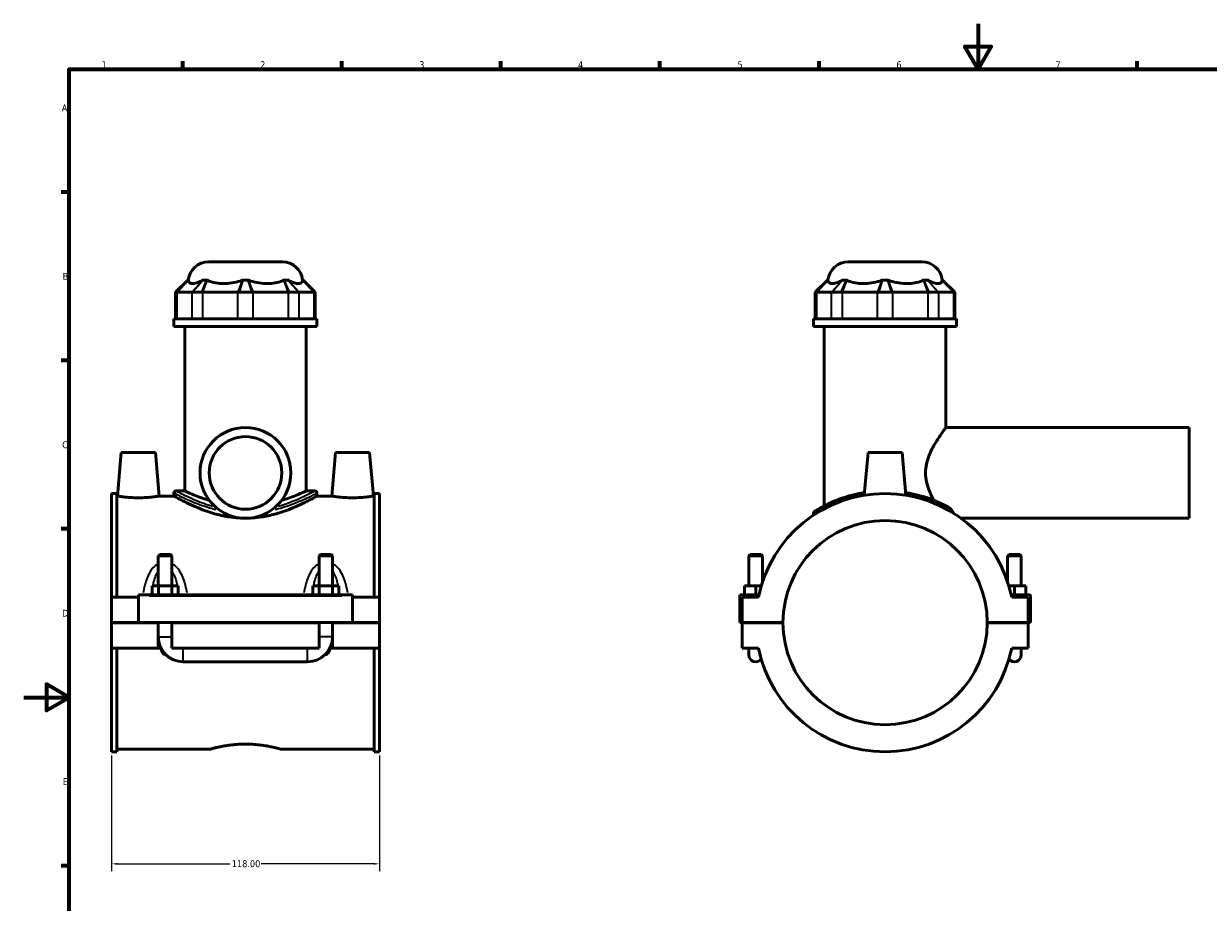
# Model space of a CAD drawing. Header units: millimetres. Extents: x 0 to 898, y -421 to 957.
# Tile 4 of 6: x 0 to 522, y 207 to 594. Entities that reach past the tile are written whole.
import ezdxf

# ---------------------------------------------------------------- set-up
doc = ezdxf.new("R2010")
doc.units = ezdxf.units.MM
for name, color, linetype, lineweight in [('Border (ANSI)', 7, 'Continuous', 70), ('Dimension (ANSI)', 7, 'Continuous', 25), ('Visible (ANSI)', 7, 'Continuous', 50), ('Visible Narrow (ANSI)', 7, 'Continuous', 35)]:
    doc.layers.add(name, color=color, linetype=linetype, lineweight=lineweight)
doc.styles.add('Note Text (ANSI)', font='tahoma.ttf')
doc.dimstyles.new('Default - mm (ANSI)', dxfattribs={"dimtxt": 3.048, "dimasz": 2.5, "dimexe": 3.175, "dimexo": 1.6002, "dimgap": 0.8, "dimtad": 0, "dimtoh": 1, "dimrnd": 1e-08, "dimzin": 4, "dimdsep": 46, "dimtxsty": 'Note Text (ANSI)', "dimcen": 0.09, "dimdle": 10, "dimclrd": 256, "dimclre": 256, "dimclrt": 256, "dimadec": 1, "dimazin": 1, "dimtfac": 1, "dimtofl": 0, "dimtmove": 0, "dimatfit": 3, "dimfxl": 1, "dimtolj": 1, "dimtzin": 4, "dimlwd": -1, "dimlwe": -1, "dimarcsym": 0})

# ---------------------------------------------------------------- blocks, each defined once
blk = doc.blocks.new('Borders Default Border')
at = {"layer": 'Border (ANSI)'}
for p, q in [((70.08, 574), (70.08, 577.45)), ((140.17, 574), (140.17, 577.45)), ((210.25, 574), (210.25, 577.45)), ((280.33, 574), (280.33, 577.45)), ((350.42, 574), (350.42, 577.45)), ((490.58, 574), (490.58, 577.45)), ((20, 519.75), (16.55, 519.75)), ((20, 445.5), (16.55, 445.5)), ((20, 371.25), (16.55, 371.25)), ((20, 222.75), (16.55, 222.75))]:
    blk.add_line(p, q, dxfattribs=at)
at = {"layer": 'Border (ANSI)', "flags": 128}
for points in [[(420.5, 594), (420.5, 574), (414.73, 584), (426.27, 584), (420.5, 574)], [(20, 20), (20, 574), (821, 574), (821, 20), (20, 20)], [(0, 297), (20, 297), (10, 302.77), (10, 291.23), (20, 297)]]:
    blk.add_lwpolyline(points, dxfattribs=at)
at = {"layer": 'Border (ANSI)', "color": 230, "true_color": 0xff0080, "char_height": 3.05, "attachment_point": 7, "style": 'Note Text (ANSI)'}
for s, insert in [('1', (34.35, 574.4)), ('2', (104.2, 574.4)), ('3', (174.26, 574.34)), ('4', (244.23, 574.4)), ('5', (314.48, 574.34)), ('6', (384.49, 574.34)), ('7', (454.6, 574.4)), ('A', (16.78, 555.35)), ('B', (17.15, 481.1)), ('C', (16.95, 406.8)), ('D', (16.96, 332.6)), ('E', (17.21, 258.35))]:
    blk.add_mtext(s, dxfattribs=dict(at, insert=insert))
blk = doc.blocks.new('*D8')
at = {"layer": 'Defpoints', "color": 0, "transparency": 16777216}
for p in [(38.72, 273.05), (156.72, 273.05), (156.72, 223.63)]:
    blk.add_point(p, dxfattribs=at)
at = {"layer": 'Dimension (ANSI)', "transparency": 16777216}
for p, q in [((38.72, 271.45), (38.72, 220.45)), ((156.72, 271.45), (156.72, 220.45)), ((41.22, 223.63), (90.88, 223.63)), ((154.22, 223.63), (104.56, 223.63))]:
    blk.add_line(p, q, dxfattribs=at)
for points in [[(41.22, 224.05), (41.22, 223.21), (38.72, 223.63)], [(154.22, 224.05), (154.22, 223.21), (156.72, 223.63)]]:
    blk.add_solid(points, dxfattribs=at)
at = {"layer": 'Dimension (ANSI)', "color": 230, "true_color": 0xff0080, "transparency": 16777216, "insert": (91.68, 225.22), "char_height": 3.048, "attachment_point": 1, "style": 'Note Text (ANSI)'}
blk.add_mtext('\\A1;118.00', dxfattribs=at)

msp = doc.modelspace()

# ---------------------------------------------------------------- linework, layer by layer
at = {"layer": 'Visible (ANSI)'}
for p, q in [((81.457, 488.965), (113.973, 488.965)), ((363.273, 488.965), (395.789, 488.965)), ((72.357, 480.985), (66.957, 475.585)), ((72.357, 480.985), (72.541, 480.985)), ((79.111, 480.985), (80.718, 480.985)), ((96.579, 480.985), (98.852, 480.985)), ((114.713, 480.985), (116.32, 480.985)), ((122.89, 480.985), (123.074, 480.985)), ((123.074, 480.985), (128.474, 475.585)), ((354.173, 480.985), (348.773, 475.585)), ((354.173, 480.985), (354.357, 480.985)), ((360.927, 480.985), (362.534, 480.985)), ((378.395, 480.985), (380.668, 480.985)), ((396.529, 480.985), (398.136, 480.985)), ((404.706, 480.985), (404.89, 480.985)), ((404.89, 480.985), (410.29, 475.585)), ((67.417, 475.585), (66.957, 475.585)), ((66.957, 475.585), (66.957, 463.885)), ((67.642, 475.585), (74.015, 475.585)), ((78.3, 475.585), (74.282, 475.585)), ((78.886, 475.585), (94.271, 475.585)), ((100.557, 475.585), (94.874, 475.585)), ((101.159, 475.585), (116.545, 475.585)), ((121.148, 475.585), (117.13, 475.585)), ((121.416, 475.585), (127.789, 475.585)), ((128.474, 475.585), (128.013, 475.585)), ((128.474, 475.585), (128.474, 463.885)), ((349.233, 475.585), (348.773, 475.585)), ((348.773, 475.585), (348.773, 463.885)), ((349.458, 475.585), (355.831, 475.585)), ((360.116, 475.585), (356.098, 475.585)), ((360.702, 475.585), (376.087, 475.585)), ((382.373, 475.585), (376.69, 475.585)), ((382.975, 475.585), (398.361, 475.585)), ((402.964, 475.585), (398.946, 475.585)), ((403.232, 475.585), (409.605, 475.585)), ((410.29, 475.585), (409.829, 475.585)), ((410.29, 475.585), (410.29, 463.885)), ((129.215, 463.885), (66.215, 463.885)), ((66.215, 460.465), (66.215, 463.885)), ((129.215, 460.465), (66.215, 460.465)), ((70.94, 387.997), (70.94, 460.465)), ((124.49, 387.997), (124.49, 460.465)), ((129.215, 460.465), (129.215, 463.885)), ((411.031, 463.885), (348.031, 463.885)), ((348.031, 460.465), (348.031, 463.885)), ((411.031, 460.465), (348.031, 460.465)), ((352.756, 381.451), (352.756, 460.465)), ((406.306, 415.965), (406.306, 460.465)), ((411.031, 460.465), (411.031, 463.885)), ((406.306, 415.965), (513.531, 415.965)), ((513.531, 375.965), (513.531, 415.965)), ((43.015, 404.965), (41.336, 385.765)), ((58.015, 404.965), (43.015, 404.965)), ((58.015, 404.965), (59.695, 385.765)), ((137.415, 404.965), (135.736, 385.765)), ((137.415, 404.965), (152.415, 404.965)), ((152.415, 404.965), (154.095, 385.765)), ((372.031, 404.965), (370.384, 386.142)), ((387.031, 404.965), (372.031, 404.965)), ((387.031, 404.965), (388.678, 386.142)), ((38.715, 386.881), (38.715, 341.215)), ((38.715, 386.881), (41.075, 386.881)), ((41.075, 341.215), (41.075, 386.881)), ((66.215, 387.097), (66.215, 385.765)), ((67.115, 387.997), (70.94, 387.997)), ((124.49, 387.997), (128.315, 387.997)), ((129.215, 387.097), (129.215, 385.765)), ((154.355, 341.215), (154.355, 386.881)), ((154.355, 386.881), (156.715, 386.881)), ((156.715, 386.881), (156.715, 341.215)), ((41.336, 385.765), (41.075, 385.765)), ((66.215, 385.765), (59.695, 385.765)), ((135.736, 385.765), (129.215, 385.765)), ((154.355, 385.765), (154.095, 385.765)), ((348.031, 378.212), (348.031, 377.37)), ((413.049, 375.965), (513.531, 375.965)), ((59.915, 360.015), (59.315, 359.415)), ((65.315, 359.415), (59.315, 359.415)), ((59.315, 359.415), (59.315, 346.215)), ((59.915, 360.015), (64.715, 360.015)), ((64.715, 360.015), (65.315, 359.415)), ((65.315, 359.415), (65.315, 346.215)), ((130.715, 360.015), (130.115, 359.415)), ((136.115, 359.415), (130.115, 359.415)), ((130.115, 346.215), (130.115, 359.415)), ((130.715, 360.015), (135.515, 360.015)), ((135.515, 360.015), (136.115, 359.415)), ((136.115, 346.215), (136.115, 359.415)), ((320.131, 360.015), (319.531, 359.415)), ((319.531, 359.415), (325.531, 359.415)), ((319.531, 346.215), (319.531, 359.415)), ((324.931, 360.015), (320.131, 360.015)), ((324.931, 360.015), (325.531, 359.415)), ((325.531, 347.95), (325.531, 359.415)), ((434.131, 360.015), (433.531, 359.415)), ((439.531, 359.415), (433.531, 359.415)), ((433.531, 359.415), (433.531, 347.95)), ((434.131, 360.015), (438.931, 360.015)), ((438.931, 360.015), (439.531, 359.415)), ((439.531, 359.415), (439.531, 346.215)), ((56.542, 342.215), (56.542, 346.215)), ((56.542, 346.215), (59.429, 346.215)), ((59.429, 342.215), (59.429, 346.215)), ((59.429, 346.215), (65.202, 346.215)), ((65.202, 342.215), (65.202, 346.215)), ((65.202, 346.215), (68.089, 346.215)), ((68.089, 342.215), (68.089, 346.215)), ((127.342, 346.215), (130.229, 346.215)), ((127.342, 342.215), (127.342, 346.215)), ((130.229, 342.215), (130.229, 346.215)), ((130.229, 346.215), (136.002, 346.215)), ((136.002, 342.215), (136.002, 346.215)), ((136.002, 346.215), (138.889, 346.215)), ((138.889, 342.215), (138.889, 346.215)), ((322.531, 346.215), (317.531, 346.215)), ((317.531, 342.215), (317.531, 346.215)), ((324.984, 346.215), (322.531, 346.215)), ((322.531, 342.215), (322.531, 346.215)), ((434.078, 346.215), (436.531, 346.215)), ((436.531, 342.215), (436.531, 346.215)), ((436.531, 346.215), (441.531, 346.215)), ((441.531, 342.215), (441.531, 346.215)), ((50.515, 341.215), (38.715, 341.215)), ((38.715, 330.015), (38.715, 341.215)), ((50.515, 341.715), (50.515, 342.215)), ((144.915, 342.215), (50.515, 342.215)), ((50.515, 330.015), (50.515, 341.715)), ((144.915, 342.215), (144.915, 341.715)), ((144.915, 341.715), (144.915, 330.015)), ((156.715, 341.215), (144.915, 341.215)), ((156.715, 341.215), (156.715, 330.015)), ((315.531, 342.215), (323.949, 342.215)), ((315.531, 330.015), (315.531, 342.215)), ((323.738, 341.215), (316.531, 341.215)), ((316.531, 341.215), (316.531, 330.015)), ((443.031, 342.215), (435.113, 342.215)), ((442.531, 341.215), (435.324, 341.215)), ((442.531, 330.015), (442.531, 341.215)), ((443.531, 330.015), (443.531, 341.715)), ((38.715, 330.015), (50.515, 330.015)), ((38.715, 318.715), (38.715, 329.915)), ((59.315, 329.915), (38.715, 329.915)), ((144.915, 330.015), (50.515, 330.015)), ((59.315, 330.015), (59.315, 329.915)), ((59.315, 318.715), (59.315, 329.915)), ((65.315, 330.015), (65.315, 329.915)), ((65.315, 329.915), (65.315, 318.715)), ((130.115, 329.915), (65.315, 329.915)), ((130.115, 329.915), (130.115, 330.015)), ((130.115, 318.715), (130.115, 329.915)), ((136.115, 329.915), (136.115, 330.015)), ((136.115, 329.915), (136.115, 318.715)), ((156.715, 329.915), (136.115, 329.915)), ((144.915, 330.015), (156.715, 330.015)), ((156.715, 329.915), (156.715, 318.715)), ((316.531, 330.015), (315.531, 330.015)), ((316.531, 330.015), (334.531, 330.015)), ((316.531, 329.915), (316.531, 318.715)), ((334.531, 329.915), (316.531, 329.915)), ((319.531, 329.915), (319.531, 330.015)), ((325.531, 329.915), (325.531, 330.015)), ((424.531, 330.015), (442.531, 330.015)), ((442.531, 329.915), (424.531, 329.915)), ((433.531, 330.015), (433.531, 329.915)), ((439.531, 330.015), (439.531, 329.915)), ((442.531, 330.015), (443.531, 330.015)), ((442.531, 318.715), (442.531, 329.915)), ((59.315, 318.715), (38.715, 318.715)), ((38.715, 318.715), (38.715, 273.049)), ((41.075, 273.049), (41.075, 318.715)), ((60.415, 318.715), (59.315, 318.715)), ((60.445, 318.715), (60.415, 318.715)), ((60.517, 318.715), (60.445, 318.715)), ((130.115, 318.715), (65.315, 318.715)), ((134.985, 318.715), (134.913, 318.715)), ((135.015, 318.715), (134.985, 318.715)), ((136.115, 318.715), (135.015, 318.715)), ((156.715, 318.715), (136.115, 318.715)), ((154.355, 273.049), (154.355, 318.715)), ((156.715, 318.715), (156.715, 273.049)), ((316.531, 318.715), (323.738, 318.715)), ((319.531, 318.715), (319.531, 315.715)), ((435.324, 318.715), (442.531, 318.715)), ((439.531, 315.715), (439.531, 318.715)), ((70.315, 312.715), (125.115, 312.715)), ((38.715, 273.049), (41.075, 273.049)), ((82.035, 274.165), (41.075, 274.165)), ((154.355, 274.165), (113.395, 274.165)), ((154.355, 273.049), (156.715, 273.049))]:
    msp.add_line(p, q, dxfattribs=at)
for radius in [20, 16]:
    msp.add_circle((97.715, 395.965), radius, dxfattribs=at)
for centre, radius, start, end in [((81.457, 479.965), 9, 90, 173.4925), ((113.973, 479.965), 9, 6.5075, 90), ((363.273, 479.965), 9, 90, 173.4925), ((395.789, 479.965), 9, 6.5075, 90), ((67.115, 387.097), 0.9, 90, 180), ((128.315, 387.097), 0.9, 0, 90), ((379.531, 329.965), 56.916, 11.40014, 168.59986), ((348.931, 378.212), 0.9, 122.38473, 180), ((379.531, 329.965), 45, 0.06366, 179.93634), ((443.031, 341.715), 0.5, 0, 90), ((379.531, 329.965), 45, 180.06366, 359.93634), ((70.315, 323.715), 11, 180, 270), ((125.115, 323.715), 11, 270, 0), ((379.531, 329.965), 56.916, 191.40014, 348.59986), ((322.531, 315.715), 3, 180, 322.99024), ((436.531, 315.715), 3, 217.00976, 0)]:
    msp.add_arc(centre, radius, start, end, dxfattribs=at)
for points in [[(72.541, 480.985), (72.542, 480.957), (72.543, 480.926), (72.545, 480.892)], [(78.918, 480.892), (78.981, 480.926), (79.046, 480.957), (79.111, 480.985)], [(80.718, 480.985), (80.784, 480.957), (80.85, 480.926), (80.916, 480.892)], [(96.302, 480.892), (96.394, 480.926), (96.486, 480.957), (96.579, 480.985)], [(98.852, 480.985), (98.944, 480.957), (99.037, 480.926), (99.129, 480.892)], [(114.514, 480.892), (114.58, 480.926), (114.646, 480.957), (114.713, 480.985)], [(116.32, 480.985), (116.385, 480.957), (116.449, 480.926), (116.513, 480.892)], [(122.886, 480.892), (122.887, 480.926), (122.889, 480.957), (122.89, 480.985)], [(354.357, 480.985), (354.358, 480.957), (354.359, 480.926), (354.361, 480.892)], [(360.734, 480.892), (360.797, 480.926), (360.862, 480.957), (360.927, 480.985)], [(362.534, 480.985), (362.6, 480.957), (362.666, 480.926), (362.732, 480.892)], [(378.118, 480.892), (378.21, 480.926), (378.302, 480.957), (378.395, 480.985)], [(380.668, 480.985), (380.76, 480.957), (380.853, 480.926), (380.945, 480.892)], [(396.33, 480.892), (396.396, 480.926), (396.462, 480.957), (396.529, 480.985)], [(398.136, 480.985), (398.201, 480.957), (398.265, 480.926), (398.329, 480.892)], [(404.702, 480.892), (404.703, 480.926), (404.705, 480.957), (404.706, 480.985)]]:
    msp.add_open_spline(points, degree=3, dxfattribs=at)
for points, knots in [([(72.545, 480.892), (72.551, 480.771), (72.567, 480.661), (72.674, 480.204), (72.88, 479.91), (73.51, 479.53), (73.933, 479.445), (74.394, 479.445), (74.854, 479.445), (75.436, 479.53), (76.767, 479.91), (77.517, 480.204), (78.468, 480.661), (78.688, 480.771), (78.918, 480.892)], [5.4257239, 5.4257239, 5.4257239, 5.4257239, 5.5225521, 5.5225521, 5.8835015, 5.8835015, 6.2444508, 6.2444508, 6.2444508, 6.6054001, 6.6054001, 6.9663495, 6.9663495, 7.0631777, 7.0631777, 7.0631777, 7.0631777]), ([(80.916, 480.892), (81.154, 480.771), (81.397, 480.661), (82.499, 480.204), (83.54, 479.91), (85.763, 479.53), (86.944, 479.445), (88.055, 479.445), (89.167, 479.445), (90.413, 479.53), (92.926, 479.91), (94.192, 480.204), (95.644, 480.661), (95.972, 480.771), (96.302, 480.892)], [5.4257239, 5.4257239, 5.4257239, 5.4257239, 5.5225521, 5.5225521, 5.8835015, 5.8835015, 6.2444508, 6.2444508, 6.2444508, 6.6054001, 6.6054001, 6.9663495, 6.9663495, 7.0631777, 7.0631777, 7.0631777, 7.0631777]), ([(99.129, 480.892), (99.459, 480.771), (99.786, 480.661), (101.238, 480.204), (102.505, 479.91), (105.017, 479.53), (106.264, 479.445), (107.375, 479.445), (108.487, 479.445), (109.668, 479.53), (111.89, 479.91), (112.931, 480.204), (114.033, 480.661), (114.276, 480.771), (114.514, 480.892)], [5.4257239, 5.4257239, 5.4257239, 5.4257239, 5.5225521, 5.5225521, 5.8835015, 5.8835015, 6.2444508, 6.2444508, 6.2444508, 6.6054001, 6.6054001, 6.9663495, 6.9663495, 7.0631777, 7.0631777, 7.0631777, 7.0631777]), ([(116.513, 480.892), (116.742, 480.771), (116.962, 480.661), (117.913, 480.204), (118.663, 479.91), (119.994, 479.53), (120.576, 479.445), (121.037, 479.445), (121.497, 479.445), (121.921, 479.53), (122.551, 479.91), (122.757, 480.204), (122.864, 480.661), (122.88, 480.771), (122.886, 480.892)], [5.4257239, 5.4257239, 5.4257239, 5.4257239, 5.5225521, 5.5225521, 5.8835015, 5.8835015, 6.2444508, 6.2444508, 6.2444508, 6.6054001, 6.6054001, 6.9663495, 6.9663495, 7.0631777, 7.0631777, 7.0631777, 7.0631777]), ([(354.361, 480.892), (354.367, 480.771), (354.383, 480.661), (354.49, 480.204), (354.696, 479.91), (355.326, 479.53), (355.749, 479.445), (356.21, 479.445), (356.67, 479.445), (357.252, 479.53), (358.583, 479.91), (359.333, 480.204), (360.284, 480.661), (360.504, 480.771), (360.734, 480.892)], [5.4257239, 5.4257239, 5.4257239, 5.4257239, 5.5225521, 5.5225521, 5.8835015, 5.8835015, 6.2444508, 6.2444508, 6.2444508, 6.6054001, 6.6054001, 6.9663495, 6.9663495, 7.0631777, 7.0631777, 7.0631777, 7.0631777]), ([(362.732, 480.892), (362.97, 480.771), (363.213, 480.661), (364.315, 480.204), (365.356, 479.91), (367.579, 479.53), (368.76, 479.445), (369.871, 479.445), (370.983, 479.445), (372.229, 479.53), (374.742, 479.91), (376.008, 480.204), (377.46, 480.661), (377.788, 480.771), (378.118, 480.892)], [5.4257239, 5.4257239, 5.4257239, 5.4257239, 5.5225521, 5.5225521, 5.8835015, 5.8835015, 6.2444508, 6.2444508, 6.2444508, 6.6054001, 6.6054001, 6.9663495, 6.9663495, 7.0631777, 7.0631777, 7.0631777, 7.0631777]), ([(380.945, 480.892), (381.275, 480.771), (381.602, 480.661), (383.054, 480.204), (384.32, 479.91), (386.833, 479.53), (388.08, 479.445), (389.191, 479.445), (390.303, 479.445), (391.484, 479.53), (393.706, 479.91), (394.747, 480.204), (395.849, 480.661), (396.092, 480.771), (396.33, 480.892)], [5.4257239, 5.4257239, 5.4257239, 5.4257239, 5.5225521, 5.5225521, 5.8835015, 5.8835015, 6.2444508, 6.2444508, 6.2444508, 6.6054001, 6.6054001, 6.9663495, 6.9663495, 7.0631777, 7.0631777, 7.0631777, 7.0631777]), ([(398.329, 480.892), (398.558, 480.771), (398.778, 480.661), (399.729, 480.204), (400.479, 479.91), (401.81, 479.53), (402.392, 479.445), (402.853, 479.445), (403.313, 479.445), (403.736, 479.53), (404.367, 479.91), (404.573, 480.204), (404.68, 480.661), (404.696, 480.771), (404.702, 480.892)], [5.4257239, 5.4257239, 5.4257239, 5.4257239, 5.5225521, 5.5225521, 5.8835015, 5.8835015, 6.2444508, 6.2444508, 6.2444508, 6.6054001, 6.6054001, 6.9663495, 6.9663495, 7.0631777, 7.0631777, 7.0631777, 7.0631777]), ([(67.417, 475.585), (67.451, 475.585), (67.487, 475.585), (67.562, 475.585), (67.601, 475.585), (67.642, 475.585)], [0.321198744, 0.321198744, 0.321198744, 0.321198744, 0.356948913, 0.356948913, 0.392699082, 0.392699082, 0.392699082, 0.392699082]), ([(74.015, 475.585), (74.056, 475.585), (74.099, 475.585), (74.188, 475.585), (74.234, 475.585), (74.282, 475.585)], [-0.392699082, -0.392699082, -0.392699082, -0.392699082, -0.356948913, -0.356948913, -0.321198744, -0.321198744, -0.321198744, -0.321198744]), ([(78.3, 475.585), (78.396, 475.585), (78.493, 475.585), (78.688, 475.585), (78.786, 475.585), (78.886, 475.585)], [0.321198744, 0.321198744, 0.321198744, 0.321198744, 0.356948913, 0.356948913, 0.392699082, 0.392699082, 0.392699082, 0.392699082]), ([(94.271, 475.585), (94.37, 475.585), (94.47, 475.585), (94.671, 475.585), (94.772, 475.585), (94.874, 475.585)], [-0.392699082, -0.392699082, -0.392699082, -0.392699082, -0.356948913, -0.356948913, -0.321198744, -0.321198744, -0.321198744, -0.321198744]), ([(100.557, 475.585), (100.658, 475.585), (100.76, 475.585), (100.961, 475.585), (101.06, 475.585), (101.159, 475.585)], [0.321198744, 0.321198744, 0.321198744, 0.321198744, 0.356948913, 0.356948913, 0.392699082, 0.392699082, 0.392699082, 0.392699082]), ([(116.545, 475.585), (116.644, 475.585), (116.742, 475.585), (116.938, 475.585), (117.034, 475.585), (117.13, 475.585)], [-0.392699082, -0.392699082, -0.392699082, -0.392699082, -0.356948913, -0.356948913, -0.321198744, -0.321198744, -0.321198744, -0.321198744]), ([(121.148, 475.585), (121.196, 475.585), (121.243, 475.585), (121.332, 475.585), (121.375, 475.585), (121.416, 475.585)], [0.321198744, 0.321198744, 0.321198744, 0.321198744, 0.356948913, 0.356948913, 0.392699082, 0.392699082, 0.392699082, 0.392699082]), ([(127.789, 475.585), (127.83, 475.585), (127.869, 475.585), (127.944, 475.585), (127.98, 475.585), (128.013, 475.585)], [-0.392699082, -0.392699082, -0.392699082, -0.392699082, -0.356948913, -0.356948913, -0.321198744, -0.321198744, -0.321198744, -0.321198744]), ([(349.233, 475.585), (349.267, 475.585), (349.303, 475.585), (349.378, 475.585), (349.417, 475.585), (349.458, 475.585)], [0.321198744, 0.321198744, 0.321198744, 0.321198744, 0.356948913, 0.356948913, 0.392699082, 0.392699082, 0.392699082, 0.392699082]), ([(355.831, 475.585), (355.872, 475.585), (355.915, 475.585), (356.004, 475.585), (356.05, 475.585), (356.098, 475.585)], [-0.392699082, -0.392699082, -0.392699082, -0.392699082, -0.356948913, -0.356948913, -0.321198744, -0.321198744, -0.321198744, -0.321198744]), ([(360.116, 475.585), (360.212, 475.585), (360.309, 475.585), (360.504, 475.585), (360.602, 475.585), (360.702, 475.585)], [0.321198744, 0.321198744, 0.321198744, 0.321198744, 0.356948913, 0.356948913, 0.392699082, 0.392699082, 0.392699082, 0.392699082]), ([(376.087, 475.585), (376.186, 475.585), (376.286, 475.585), (376.487, 475.585), (376.588, 475.585), (376.69, 475.585)], [-0.392699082, -0.392699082, -0.392699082, -0.392699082, -0.356948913, -0.356948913, -0.321198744, -0.321198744, -0.321198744, -0.321198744]), ([(382.373, 475.585), (382.474, 475.585), (382.575, 475.585), (382.776, 475.585), (382.876, 475.585), (382.975, 475.585)], [0.321198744, 0.321198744, 0.321198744, 0.321198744, 0.356948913, 0.356948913, 0.392699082, 0.392699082, 0.392699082, 0.392699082]), ([(398.361, 475.585), (398.46, 475.585), (398.558, 475.585), (398.753, 475.585), (398.85, 475.585), (398.946, 475.585)], [-0.392699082, -0.392699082, -0.392699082, -0.392699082, -0.356948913, -0.356948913, -0.321198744, -0.321198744, -0.321198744, -0.321198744]), ([(402.964, 475.585), (403.012, 475.585), (403.059, 475.585), (403.148, 475.585), (403.191, 475.585), (403.232, 475.585)], [0.321198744, 0.321198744, 0.321198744, 0.321198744, 0.356948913, 0.356948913, 0.392699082, 0.392699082, 0.392699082, 0.392699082]), ([(409.605, 475.585), (409.646, 475.585), (409.685, 475.585), (409.76, 475.585), (409.796, 475.585), (409.829, 475.585)], [-0.392699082, -0.392699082, -0.392699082, -0.392699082, -0.356948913, -0.356948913, -0.321198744, -0.321198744, -0.321198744, -0.321198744]), ([(401.061, 383.856), (400.901, 384.141), (400.741, 384.433), (400.013, 385.795), (399.456, 386.946), (398.482, 389.373), (398.065, 390.651), (397.489, 393.276), (397.333, 394.624), (397.333, 397.307), (397.489, 398.655), (398.065, 401.28), (398.482, 402.558), (399.456, 404.985), (400.013, 406.135), (401.149, 408.263), (401.726, 409.239), (402.796, 410.958), (403.33, 411.769), (404.316, 413.218), (404.767, 413.856), (405.515, 414.897), (405.812, 415.299), (406.207, 415.834), (406.306, 415.965), (406.306, 415.965)], [5.0534308, 5.0534308, 5.0534308, 5.0534308, 5.1665999, 5.1665999, 5.5691194, 5.5691194, 5.9716389, 5.9716389, 6.3741584, 6.3741584, 6.7766779, 6.7766779, 7.1791974, 7.1791974, 7.5817169, 7.5817169, 7.9842364, 7.9842364, 8.3784867, 8.3784867, 8.772737, 8.772737, 9.1669873, 9.1669873, 9.5612376, 9.5612376, 9.5612376, 9.5612376]), ([(81.798, 383.856), (80.71, 384.177), (79.7, 384.505), (77.609, 385.227), (76.504, 385.642), (74.547, 386.417), (73.695, 386.775), (72.321, 387.37), (71.797, 387.606), (71.106, 387.92), (70.94, 387.997), (70.94, 387.997)], [1.6528148, 1.6528148, 1.6528148, 1.6528148, 2.053457, 2.053457, 2.565848, 2.565848, 3.0782389, 3.0782389, 3.5906299, 3.5906299, 4.1030209, 4.1030209, 4.1030209, 4.1030209]), ([(124.49, 387.997), (124.49, 387.997), (124.324, 387.92), (123.634, 387.606), (123.11, 387.37), (121.735, 386.775), (120.884, 386.417), (118.927, 385.642), (117.821, 385.227), (115.731, 384.505), (114.721, 384.177), (113.632, 383.856)], [12.3090626, 12.3090626, 12.3090626, 12.3090626, 12.8214536, 12.8214536, 13.3338446, 13.3338446, 13.8462356, 13.8462356, 14.3586265, 14.3586265, 14.7592688, 14.7592688, 14.7592688, 14.7592688]), ([(370.486, 387.286), (369.439, 387.122), (368.411, 386.931), (364.061, 386.002), (361.013, 385.035), (355.546, 382.897), (353.2, 381.716), (350.227, 380.076), (349.319, 379.516), (348.602, 379.069), (348.47, 378.985), (348.45, 378.972), (348.449, 378.972), (348.449, 378.972)], [15.4933307, 15.4933307, 15.4933307, 15.4933307, 15.8173627, 15.8173627, 16.9030687, 16.9030687, 18.0881584, 18.0881584, 18.9742966, 18.9742966, 19.4206239, 19.4206239, 19.4578477, 19.4578477, 19.4578477, 19.4578477]), ([(407.707, 380.698), (407.297, 380.926), (406.847, 381.17), (404.729, 382.274), (402.682, 383.241), (397.004, 385.416), (393.048, 386.572), (388.665, 387.274), (388.621, 387.281), (388.578, 387.288)], [11.0660448, 11.0660448, 11.0660448, 11.0660448, 11.3583031, 11.3583031, 12.3357838, 12.3357838, 13.6809996, 13.6809996, 13.6945224, 13.6945224, 13.6945224, 13.6945224]), ([(50.515, 384.994), (49.355, 384.994), (48.12, 385.035), (45.854, 385.182), (44.823, 385.286), (43.199, 385.479), (42.496, 385.582), (41.565, 385.726), (41.336, 385.765), (41.336, 385.765)], [2.7820433, 2.7820433, 2.7820433, 2.7820433, 3.1300999, 3.1300999, 3.4781564, 3.4781564, 3.8256107, 3.8256107, 4.173065, 4.173065, 4.173065, 4.173065]), ([(59.695, 385.765), (59.695, 385.765), (59.466, 385.726), (58.534, 385.582), (57.832, 385.479), (56.208, 385.286), (55.177, 385.182), (52.91, 385.035), (51.675, 384.994), (50.515, 384.994)], [6.9551083, 6.9551083, 6.9551083, 6.9551083, 7.3025625, 7.3025625, 7.6500168, 7.6500168, 7.9980734, 7.9980734, 8.3461299, 8.3461299, 8.3461299, 8.3461299]), ([(95.686, 376.069), (94.306, 376.129), (92.916, 376.253), (89.485, 376.709), (87.46, 377.115), (83.601, 378.102), (81.763, 378.683), (78.371, 379.896), (76.818, 380.528), (74.072, 381.723), (72.778, 382.332), (70.482, 383.464), (69.479, 383.986), (67.856, 384.852), (67.234, 385.195), (66.414, 385.652), (66.215, 385.765), (66.215, 385.765)], [0.20166, 0.20166, 0.20166, 0.20166, 0.6109084, 0.6109084, 1.2218167, 1.2218167, 1.8327251, 1.8327251, 2.4436335, 2.4436335, 3.0516077, 3.0516077, 3.659582, 3.659582, 4.2675563, 4.2675563, 4.8755305, 4.8755305, 4.8755305, 4.8755305]), ([(129.215, 385.765), (129.215, 385.765), (129.017, 385.652), (128.196, 385.195), (127.575, 384.852), (125.952, 383.986), (124.949, 383.464), (122.653, 382.332), (121.359, 381.723), (118.613, 380.528), (117.059, 379.896), (113.668, 378.683), (111.83, 378.102), (107.971, 377.115), (105.945, 376.709), (102.514, 376.253), (101.125, 376.129), (99.745, 376.069)], [14.6265916, 14.6265916, 14.6265916, 14.6265916, 15.2345658, 15.2345658, 15.8425401, 15.8425401, 16.4505144, 16.4505144, 17.0584886, 17.0584886, 17.669397, 17.669397, 18.2803054, 18.2803054, 18.8912137, 18.8912137, 19.3004621, 19.3004621, 19.3004621, 19.3004621]), ([(144.915, 384.994), (143.755, 384.994), (142.52, 385.035), (140.254, 385.182), (139.223, 385.286), (137.599, 385.479), (136.896, 385.582), (135.965, 385.726), (135.736, 385.765), (135.736, 385.765)], [0, 0, 0, 0, 0.3480565, 0.3480565, 0.6961131, 0.6961131, 1.0435674, 1.0435674, 1.3910217, 1.3910217, 1.3910217, 1.3910217]), ([(154.095, 385.765), (154.095, 385.765), (153.866, 385.726), (152.934, 385.582), (152.232, 385.479), (150.608, 385.286), (149.577, 385.182), (147.31, 385.035), (146.075, 384.994), (144.915, 384.994)], [4.173065, 4.173065, 4.173065, 4.173065, 4.5205192, 4.5205192, 4.8679735, 4.8679735, 5.2160301, 5.2160301, 5.5640866, 5.5640866, 5.5640866, 5.5640866]), ([(408.95, 379.436), (408.834, 379.642), (408.683, 379.854), (408.314, 380.259), (408.112, 380.436), (407.843, 380.618), (407.777, 380.66), (407.707, 380.698)], [-0.20739134, -0.20739134, -0.20739134, -0.20739134, -0.11736805, -0.11736805, -0.02755757, -0.02755757, 0, 0, 0, 0]), ([(409.614, 378.282), (409.41, 378.628), (409.191, 379.007), (408.958, 379.422), (408.954, 379.429), (408.95, 379.436)], [10.31953825, 10.31953825, 10.31953825, 10.31953825, 10.5373413, 10.5373413, 10.54119221, 10.54119221, 10.54119221, 10.54119221]), ([(62.536, 315.938), (62.462, 315.918), (62.387, 315.907), (62.23, 315.907), (62.139, 315.922), (61.965, 315.981), (61.883, 316.024), (61.554, 316.242), (61.333, 316.536), (60.931, 317.214), (60.762, 317.656), (60.555, 318.311), (60.498, 318.512), (60.445, 318.715)], [1.30509846, 1.30509846, 1.30509846, 1.30509846, 1.32652967, 1.32652967, 1.3521115, 1.3521115, 1.37769333, 1.37769333, 1.47156899, 1.47156899, 1.61925528, 1.61925528, 1.68341738, 1.68341738, 1.68341738, 1.68341738]), ([(134.985, 318.715), (134.933, 318.512), (134.876, 318.311), (134.669, 317.656), (134.499, 317.214), (134.098, 316.536), (133.876, 316.242), (133.547, 316.024), (133.465, 315.981), (133.292, 315.922), (133.201, 315.907), (133.044, 315.907), (132.968, 315.918), (132.895, 315.938)], [0.96964196, 0.96964196, 0.96964196, 0.96964196, 1.03380406, 1.03380406, 1.18149035, 1.18149035, 1.27536601, 1.27536601, 1.30094784, 1.30094784, 1.32652967, 1.32652967, 1.34796088, 1.34796088, 1.34796088, 1.34796088]), ([(82.035, 274.165), (82.035, 274.165), (82.131, 274.192), (82.53, 274.303), (82.834, 274.386), (83.636, 274.595), (84.134, 274.721), (85.284, 274.993), (85.935, 275.137), (87.321, 275.419), (88.104, 275.565), (89.811, 275.84), (90.735, 275.969), (92.665, 276.185), (93.673, 276.271), (95.703, 276.386), (96.725, 276.414), (97.715, 276.414)], [7.1293322, 7.1293322, 7.1293322, 7.1293322, 7.426354, 7.426354, 7.7233758, 7.7233758, 8.0203977, 8.0203977, 8.3174195, 8.3174195, 8.6145087, 8.6145087, 8.9115979, 8.9115979, 9.2086871, 9.2086871, 9.5057763, 9.5057763, 9.5057763, 9.5057763]), ([(97.715, 276.414), (98.706, 276.414), (99.728, 276.386), (101.758, 276.271), (102.766, 276.185), (104.696, 275.969), (105.619, 275.84), (107.326, 275.565), (108.11, 275.419), (109.496, 275.137), (110.147, 274.993), (111.296, 274.721), (111.795, 274.595), (112.596, 274.386), (112.901, 274.303), (113.3, 274.192), (113.395, 274.165), (113.395, 274.165)], [0, 0, 0, 0, 0.2970892, 0.2970892, 0.5941784, 0.5941784, 0.8912676, 0.8912676, 1.1883568, 1.1883568, 1.4853786, 1.4853786, 1.7824004, 1.7824004, 2.0794223, 2.0794223, 2.3764441, 2.3764441, 2.3764441, 2.3764441])]:
    msp.add_open_spline(points, degree=3, knots=knots, dxfattribs=at)
at = {"layer": 'Visible Narrow (ANSI)'}
for p, q in [((67.673, 475.855), (72.285, 480.715)), ((67.887, 475.851), (72.3, 480.627)), ((78.673, 480.627), (74.26, 475.851)), ((78.869, 480.715), (74.524, 475.855)), ((78.421, 475.855), (80.597, 480.715)), ((78.987, 475.851), (80.815, 480.627)), ((96.2, 480.627), (94.373, 475.851)), ((96.494, 480.715), (94.959, 475.855)), ((100.471, 475.855), (98.937, 480.715)), ((101.058, 475.851), (99.23, 480.627)), ((114.616, 480.627), (116.443, 475.851)), ((114.833, 480.715), (117.009, 475.855)), ((120.907, 475.855), (116.561, 480.715)), ((121.171, 475.851), (116.758, 480.627)), ((123.131, 480.627), (127.544, 475.851)), ((123.146, 480.715), (127.757, 475.855)), ((349.489, 475.855), (354.101, 480.715)), ((349.703, 475.851), (354.116, 480.627)), ((360.488, 480.627), (356.076, 475.851)), ((360.685, 480.715), (356.339, 475.855)), ((360.237, 475.855), (362.413, 480.715)), ((360.803, 475.851), (362.631, 480.627)), ((378.016, 480.627), (376.189, 475.851)), ((378.309, 480.715), (376.775, 475.855)), ((382.287, 475.855), (380.753, 480.715)), ((382.874, 475.851), (381.046, 480.627)), ((396.432, 480.627), (398.259, 475.851)), ((396.649, 480.715), (398.825, 475.855)), ((402.723, 475.855), (398.377, 480.715)), ((402.987, 475.851), (398.574, 480.627)), ((404.947, 480.627), (409.359, 475.851)), ((404.962, 480.715), (409.573, 475.855)), ((67.642, 464.47), (67.642, 475)), ((74.015, 475), (74.015, 464.47)), ((78.886, 464.47), (78.886, 475)), ((94.271, 475), (94.271, 464.47)), ((101.159, 464.47), (101.159, 475)), ((116.545, 475), (116.545, 464.47)), ((121.416, 464.47), (121.416, 475)), ((127.789, 475), (127.789, 464.47)), ((349.458, 464.47), (349.458, 475)), ((355.831, 475), (355.831, 464.47)), ((360.702, 464.47), (360.702, 475)), ((376.087, 475), (376.087, 464.47)), ((382.975, 464.47), (382.975, 475)), ((398.361, 475), (398.361, 464.47)), ((403.232, 464.47), (403.232, 475)), ((409.605, 475), (409.605, 464.47)), ((55.235, 341.715), (140.195, 341.715)), ((59.352, 323.715), (65.278, 323.715)), ((136.078, 323.715), (130.152, 323.715)), ((70.315, 312.752), (70.315, 318.678)), ((125.115, 312.752), (125.115, 318.678))]:
    msp.add_line(p, q, dxfattribs=at)
for points, knots in [([(66.277, 387.064), (66.433, 386.982), (66.887, 386.747), (68.979, 385.694), (71.282, 384.556), (76.446, 382.415), (78.984, 381.463), (82.743, 380.349), (83.709, 380.085), (84.703, 379.84)], [-14.4066038, -14.4066038, -14.4066038, -14.4066038, -13.6809996, -13.6809996, -12.3357838, -12.3357838, -11.3583031, -11.3583031, -11.0348084, -11.0348084, -11.0348084, -11.0348084]), ([(83.25, 381.127), (82.917, 381.224), (82.588, 381.323), (79.52, 382.274), (77.054, 383.241), (72.037, 385.416), (69.8, 386.572), (67.757, 387.648), (67.314, 387.888), (67.169, 387.967)], [11.2424389, 11.2424389, 11.2424389, 11.2424389, 11.3583031, 11.3583031, 12.3357838, 12.3357838, 13.6809996, 13.6809996, 14.4175317, 14.4175317, 14.4175317, 14.4175317]), ([(110.728, 379.84), (110.949, 379.895), (111.169, 379.95), (112.556, 380.308), (113.684, 380.634), (118.087, 382.023), (120.974, 383.203), (125.526, 385.227), (127.22, 386.077), (128.711, 386.835), (129.028, 386.999), (129.153, 387.064)], [-27.8808937, -27.8808937, -27.8808937, -27.8808937, -27.8088186, -27.8088186, -27.4235798, -27.4235798, -26.2407379, -26.2407379, -25.0932542, -25.0932542, -24.5090686, -24.5090686, -24.5090686, -24.5090686]), ([(128.261, 387.967), (128.145, 387.903), (127.834, 387.736), (126.377, 386.961), (124.731, 386.097), (120.31, 384.042), (117.505, 382.843), (113.598, 381.555), (112.898, 381.336), (112.181, 381.127)], [24.498141, 24.498141, 24.498141, 24.498141, 25.0932542, 25.0932542, 26.2407379, 26.2407379, 27.4235798, 27.4235798, 27.6732701, 27.6732701, 27.6732701, 27.6732701]), ([(348.099, 378.253), (348.163, 378.293), (348.274, 378.361), (348.913, 378.748), (349.833, 379.299), (352.846, 380.914), (355.223, 382.077), (360.764, 384.181), (363.853, 385.133), (367.655, 385.922), (368.067, 386.003), (368.482, 386.08)], [-19.2593956, -19.2593956, -19.2593956, -19.2593956, -18.9742966, -18.9742966, -18.0881584, -18.0881584, -16.9030687, -16.9030687, -15.8173627, -15.8173627, -15.6872574, -15.6872574, -15.6872574, -15.6872574]), ([(390.043, 386.177), (393.966, 385.483), (397.547, 384.442), (402.993, 382.415), (405.068, 381.463), (407.342, 380.311), (407.905, 380.012), (408.402, 379.74)], [-13.5564697, -13.5564697, -13.5564697, -13.5564697, -12.3357838, -12.3357838, -11.3583031, -11.3583031, -10.9900645, -10.9900645, -10.9900645, -10.9900645]), ([(58.653, 355.587), (58.235, 355.304), (57.844, 354.981), (56.759, 353.928), (56.149, 353.112), (55.064, 351.292), (54.602, 350.275), (53.873, 348.302), (53.589, 347.355), (53.07, 345.291), (52.846, 344.17), (52.66, 343.032)], [-1.9463743, -1.9463743, -1.9463743, -1.9463743, -1.7931428, -1.7931428, -1.4871275, -1.4871275, -1.1560659, -1.1560659, -0.8674821, -0.8674821, -0.5400296, -0.5400296, -0.5400296, -0.5400296]), ([(71.97, 343.032), (71.784, 344.17), (71.56, 345.291), (71.041, 347.355), (70.757, 348.302), (70.029, 350.275), (69.567, 351.292), (68.481, 353.112), (67.872, 353.928), (66.787, 354.981), (66.396, 355.304), (65.977, 355.587)], [-4.1369342, -4.1369342, -4.1369342, -4.1369342, -3.8094817, -3.8094817, -3.5208979, -3.5208979, -3.1898363, -3.1898363, -2.883821, -2.883821, -2.7305895, -2.7305895, -2.7305895, -2.7305895]), ([(129.453, 355.587), (129.035, 355.304), (128.644, 354.981), (127.559, 353.928), (126.949, 353.112), (125.864, 351.292), (125.402, 350.275), (124.673, 348.303), (124.389, 347.355), (123.87, 345.291), (123.646, 344.17), (123.46, 343.032)], [-1.9466644, -1.9466644, -1.9466644, -1.9466644, -1.7934329, -1.7934329, -1.4874135, -1.4874135, -1.1563528, -1.1563528, -0.8677827, -0.8677827, -0.5403197, -0.5403197, -0.5403197, -0.5403197]), ([(142.77, 343.032), (142.584, 344.17), (142.36, 345.291), (141.841, 347.355), (141.557, 348.303), (140.829, 350.275), (140.367, 351.292), (139.282, 353.112), (138.672, 353.928), (137.587, 354.981), (137.196, 355.304), (136.777, 355.587)], [-4.1372243, -4.1372243, -4.1372243, -4.1372243, -3.8097613, -3.8097613, -3.5211912, -3.5211912, -3.1901305, -3.1901305, -2.8841111, -2.8841111, -2.7308796, -2.7308796, -2.7308796, -2.7308796]), ([(56.999, 346.579), (57.077, 346.946), (57.161, 347.31), (57.494, 348.637), (57.783, 349.572), (58.424, 351.152), (58.755, 351.82), (59.14, 352.412)], [1.03354834, 1.03354834, 1.03354834, 1.03354834, 1.1560659, 1.1560659, 1.48712747, 1.48712747, 1.7576251, 1.7576251, 1.7576251, 1.7576251]), ([(65.491, 352.412), (65.876, 351.82), (66.207, 351.152), (66.848, 349.572), (67.136, 348.637), (67.47, 347.31), (67.553, 346.946), (67.632, 346.579)], [2.91933871, 2.91933871, 2.91933871, 2.91933871, 3.18983634, 3.18983634, 3.52089791, 3.52089791, 3.64341548, 3.64341548, 3.64341548, 3.64341548]), ([(127.799, 346.579), (127.877, 346.946), (127.961, 347.31), (128.294, 348.637), (128.583, 349.572), (129.224, 351.152), (129.555, 351.82), (129.94, 352.412)], [1.03383836, 1.03383836, 1.03383836, 1.03383836, 1.15635283, 1.15635283, 1.48741348, 1.48741348, 1.75791519, 1.75791519, 1.75791519, 1.75791519]), ([(136.291, 352.412), (136.676, 351.82), (137.007, 351.152), (137.648, 349.572), (137.936, 348.637), (138.27, 347.31), (138.353, 346.946), (138.432, 346.579)], [2.9196288, 2.9196288, 2.9196288, 2.9196288, 3.19013051, 3.19013051, 3.52119116, 3.52119116, 3.64370563, 3.64370563, 3.64370563, 3.64370563])]:
    msp.add_open_spline(points, degree=3, knots=knots, dxfattribs=at)
for points in [[(56.318, 342.306), (56.381, 342.848), (56.451, 343.386), (56.529, 343.919)], [(68.102, 343.919), (68.179, 343.386), (68.249, 342.848), (68.312, 342.306)], [(127.118, 342.306), (127.181, 342.848), (127.251, 343.386), (127.329, 343.919)], [(138.902, 343.919), (138.979, 343.386), (139.049, 342.848), (139.112, 342.306)]]:
    msp.add_open_spline(points, degree=3, dxfattribs=at)

# ---------------------------------------------------------------- block references
msp.add_blockref('Borders Default Border', (0, 0))

# ---------------------------------------------------------------- dimensions: what is measured, and where the dimension line sits
at = {"layer": 'Dimension (ANSI)'}
dim = msp.add_linear_dim(base=(156.715, 223.629), p1=(38.715, 273.049), p2=(156.715, 273.049), dimstyle='Default - mm (ANSI)', override={"dimtoh": 0, "dimdec": 2, "dimtp": 0, "dimtm": 0, "dimtdec": 2, "dimatfit": 1}, dxfattribs=at)
dim.commit()
dim.dimension.update_dxf_attribs({"geometry": '*D8', "text_midpoint": (97.715, 223.629), "dimtype": 160})

doc.saveas('drawing.dxf')
